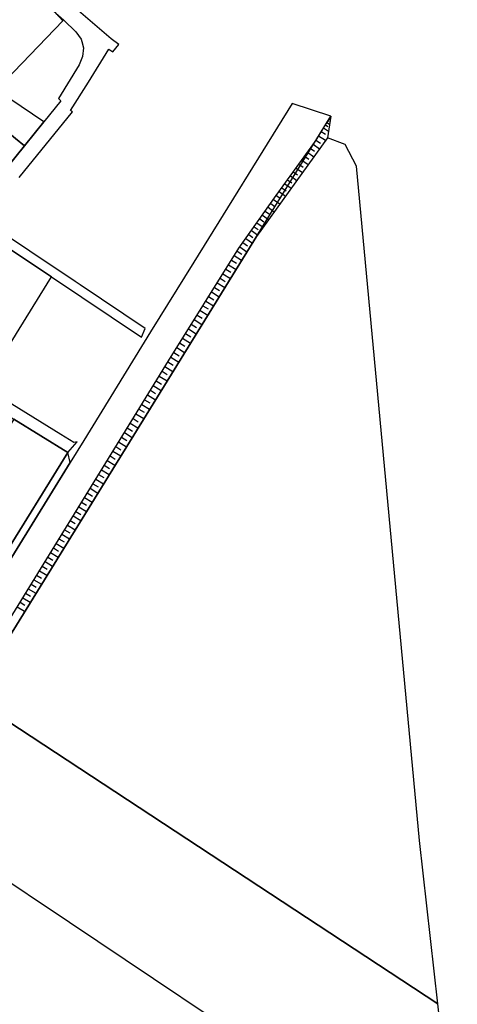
# Model space of a CAD drawing. Extents: x 2409680 to 2410243, y 5786246 to 5787235.
# Tile 6 of 7: x 2410050 to 2410236, y 5786605 to 5787024. Entities that reach past the tile are written whole.
import ezdxf

# ---------------------------------------------------------------- set-up
doc = ezdxf.new("R2010")
doc.units = 0
doc.layers.add('K100-FLST_GRENZEN', color=40, linetype='Continuous')
doc.layers.add('K140-KATASTERTOPO', color=7, linetype='Continuous')

msp = doc.modelspace()

# ---------------------------------------------------------------- linework, layer by layer
at = {"layer": 'K100-FLST_GRENZEN', "color": 250}
for points in [[(2410050.287, 5786956.897, 0), (2410072.913, 5786984.811, 0), (2410072.093, 5786985.404, 0), (2410079.656, 5786997.53, 0), (2410088.397, 5787011.541, 0), (2410090.037, 5787010.36, 0), (2410092.568, 5787013.488, 0), (2410089.347, 5787015.863, 0), (2410056.656, 5787044.03, 0)], [(2410065.771, 5787026.834, 0), (2410069.17, 5787023.889, 0), (2410074.374, 5787018.847, 0), (2410076.617, 5787015.787, 0), (2410076.876, 5787014.789, 0), (2410077.589, 5787012.05, 0), (2410077.177, 5787008.386, 0), (2410075.742, 5787004.896, 0), (2410066.89, 5786990.493, 0), (2410067.991, 5786989.6, 0), (2410060.741, 5786980.627, 0), (2410052.512, 5786970.438, 0), (2410044.804, 5786960.892, 0)], [(2409942.979, 5786594.967, 0), (2409996.247, 5786681.33, 0), (2410000.358, 5786687.984, 0), (2410029.923, 5786735.841, 0), (2410151.056, 5786931.913, 0), (2410182.635, 5786983.027, 0), (2410166.243, 5786988.422, 0), (2410124.468, 5786921.005, 0), (2410106.04, 5786891.267, 0), (2410077.643, 5786845.173, 0), (2410071.878, 5786835.813, 0), (2410003.076, 5786724.157, 0), (2409999.874, 5786718.982, 0), (2409982.028, 5786690, 0), (2409941.582, 5786624.67, 0), (2409880.784, 5786525.842, 0)]]:
    msp.add_polyline3d(points, dxfattribs=at)
for points in [[(2410040.886, 5786994.581, 0), (2410068.82, 5787023.526, 0), (2410065.771, 5787026.834, 0), (2410054.345, 5787036.733, 0), (2410052.384, 5787038.303, 0), (2410050.587, 5787038.898, 0), (2410048.823, 5787038.318, 0), (2410021.521, 5787018.415, 0), (2410040.886, 5786994.581, 0)], [(2410032.96, 5786986.333, 0), (2410039.218, 5786981.245, 0), (2410048.71, 5786973.531, 0), (2410052.512, 5786970.438, 0), (2410060.741, 5786980.627, 0), (2410041.365, 5786993.592, 0), (2410040.494, 5786994.175, 0), (2410032.96, 5786986.333, 0)], [(2410024.4, 5786977.423, 0), (2410035.784, 5786968.202, 0), (2410037.036, 5786967.185, 0), (2410040.647, 5786964.261, 0), (2410044.804, 5786960.892, 0), (2410052.512, 5786970.438, 0), (2410048.71, 5786973.531, 0), (2410039.218, 5786981.245, 0), (2410032.96, 5786986.333, 0), (2410024.4, 5786977.423, 0)], [(2410228.085, 5786605.528, 0), (2410220.306, 5786675.062, 0), (2410193.529, 5786961.822, 0), (2410188.734, 5786971.028, 0), (2410181.216, 5786973.867, 0), (2410151.056, 5786931.913, 0), (2410029.923, 5786735.841, 0), (2410228.085, 5786605.528, 0)], [(2409994.573, 5786898.841, 0), (2409984.498, 5786886.408, 0), (2409978.366, 5786878.841, 0), (2409971.364, 5786870.149, 0), (2409957.092, 5786852.433, 0), (2409939.081, 5786830.076, 0), (2409926.965, 5786815.036, 0), (2409933.571, 5786812.782, 0), (2409952.671, 5786836.352, 0), (2409983.654, 5786874.585, 0), (2409992.191, 5786885.136, 0), (2409999.148, 5786893.732, 0), (2410032.896, 5786935.436, 0), (2410046.913, 5786926.055, 0), (2410063.964, 5786914.643, 0), (2410102.275, 5786889.004, 0), (2410103.827, 5786892.748, 0), (2410076.125, 5786911.295, 0), (2410074.033, 5786912.696, 0), (2410035.416, 5786938.551, 0), (2410029.762, 5786942.267, 0), (2410007.251, 5786914.486, 0), (2409994.573, 5786898.841, 0)], [(2410035.121, 5786867.99, 0), (2410050.223, 5786892.418, 0), (2410063.964, 5786914.643, 0), (2410046.913, 5786926.055, 0), (2410017.681, 5786878.783, 0), (2410035.121, 5786867.99, 0)], [(2409996.622, 5786885.884, 0), (2410012.182, 5786876.265, 0), (2410030.056, 5786865.215, 0), (2410047.92, 5786854.171, 0), (2410070.895, 5786839.97, 0), (2410074.909, 5786844.558, 0), (2410073.518, 5786844.233, 0), (2410068.001, 5786847.646, 0), (2410035.121, 5786867.99, 0), (2410017.681, 5786878.783, 0), (2409999.856, 5786889.812, 0), (2409999.148, 5786893.732, 0), (2409992.191, 5786885.136, 0), (2409996.622, 5786885.884, 0)], [(2410042.789, 5786794.435, 0), (2410070.895, 5786839.97, 0), (2410047.92, 5786854.171, 0), (2410018.134, 5786805.914, 0), (2410042.789, 5786794.435, 0)], [(2409865.705, 5786503.032, 0), (2409871.977, 5786513.4, 0), (2409880.784, 5786525.842, 0), (2409941.582, 5786624.67, 0), (2409982.028, 5786690, 0), (2409999.874, 5786718.982, 0), (2410003.076, 5786724.157, 0), (2410071.878, 5786835.813, 0), (2410070.895, 5786839.97, 0), (2410042.789, 5786794.435, 0), (2410002.225, 5786728.715, 0), (2410000.046, 5786725.184, 0), (2409997.895, 5786721.695, 0), (2409976.274, 5786686.62, 0), (2409963.108, 5786665.26, 0), (2409961.955, 5786663.388, 0), (2409942.765, 5786632.257, 0), (2409938.734, 5786625.632, 0), (2409896.148, 5786556.725, 0), (2409863.704, 5786504.228, 0), (2409865.705, 5786503.032, 0)], [(2410000.358, 5786687.984, 0), (2410071.587, 5786640.247, 0), (2410166.662, 5786576.54, 0), (2410235.245, 5786530.582, 0), (2410236.388, 5786531.243, 0), (2410228.085, 5786605.528, 0), (2410029.923, 5786735.841, 0), (2410000.358, 5786687.984, 0)]]:
    msp.add_polyline3d(points, close=True, dxfattribs=at)
at = {"layer": 'K140-KATASTERTOPO', "color": 250}
msp.add_polyline3d([(2409877.985, 5786497.408, 0), (2409892.282, 5786520.624, 0), (2409935.544, 5786587.197, 0), (2409986.243, 5786671.594, 0), (2410084.793, 5786831.999, 0), (2410113.675, 5786878.996, 0), (2410143.567, 5786926.839, 0), (2410159.5, 5786949.228, 0), (2410176.084, 5786972.424, 0), (2410182.635, 5786983.027, 0), (2410181.216, 5786973.867, 0), (2410151.056, 5786931.913, 0), (2410029.923, 5786735.841, 0), (2410000.358, 5786687.984, 0), (2409996.247, 5786681.33, 0), (2409942.979, 5786594.967, 0), (2409941.473, 5786592.525, 0), (2409940.363, 5786590.727, 0), (2409928.208, 5786571.033, 0), (2409895.508, 5786518.057, 0), (2409877.678, 5786489.314, 0), (2409877.985, 5786497.408, 0)], close=True, dxfattribs=at)
for points in [[(2410180.342, 5786979.316, 0), (2410181.387, 5786978.67, 0)], [(2410180.987, 5786980.36, 0), (2410182.114, 5786979.664, 0)], [(2410181.497, 5786981.185, 0), (2410182.016, 5786980.864, 0)], [(2410181.899, 5786981.835, 0), (2410182.402, 5786981.524, 0)], [(2410182.267, 5786982.431, 0), (2410182.435, 5786982.328, 0)], [(2410178.568, 5786976.445, 0), (2410180.422, 5786975.299, 0)], [(2410179.53, 5786978.002, 0), (2410181.653, 5786976.69, 0)], [(2410175.12, 5786971.076, 0), (2410177.821, 5786969.145, 0)], [(2410176.306, 5786972.783, 0), (2410178.213, 5786971.605, 0)], [(2410177.42, 5786974.586, 0), (2410180.406, 5786972.741, 0)], [(2410172.705, 5786967.698, 0), (2410175.397, 5786965.773, 0)], [(2410173.912, 5786969.386, 0), (2410175.71, 5786968.1, 0)], [(2410169.093, 5786962.645, 0), (2410170.879, 5786961.368, 0)], [(2410170.296, 5786964.328, 0), (2410172.979, 5786962.409, 0)], [(2410171.5, 5786966.012, 0), (2410173.292, 5786964.731, 0)], [(2410166.691, 5786959.287, 0), (2410168.472, 5786958.014, 0)], [(2410167.891, 5786960.965, 0), (2410170.566, 5786959.053, 0)], [(2410163.1, 5786954.263, 0), (2410165.757, 5786952.363, 0)], [(2410164.296, 5786955.936, 0), (2410166.07, 5786954.667, 0)], [(2410165.493, 5786957.61, 0), (2410168.159, 5786955.704, 0)], [(2410160.712, 5786950.923, 0), (2410163.361, 5786949.03, 0)], [(2410161.905, 5786952.592, 0), (2410163.674, 5786951.328, 0)], [(2410157.15, 5786945.926, 0), (2410158.906, 5786944.677, 0)], [(2410158.334, 5786947.59, 0), (2410160.975, 5786945.71, 0)], [(2410159.52, 5786949.256, 0), (2410161.283, 5786947.996, 0)], [(2410154.791, 5786942.61, 0), (2410156.535, 5786941.369, 0)], [(2410155.969, 5786944.267, 0), (2410158.594, 5786942.399, 0)], [(2410151.269, 5786937.662, 0), (2410153.863, 5786935.817, 0)], [(2410152.441, 5786939.308, 0), (2410154.175, 5786938.074, 0)], [(2410153.614, 5786940.958, 0), (2410156.223, 5786939.101, 0)], [(2410148.934, 5786934.381, 0), (2410151.512, 5786932.547, 0)], [(2410150.101, 5786936.02, 0), (2410151.824, 5786934.793, 0)], [(2410145.312, 5786929.291, 0), (2410147.222, 5786927.932, 0)], [(2410146.554, 5786931.036, 0), (2410149.305, 5786929.079, 0)], [(2410147.761, 5786932.732, 0), (2410149.521, 5786931.48, 0)], [(2410142.802, 5786925.615, 0), (2410144.901, 5786924.304, 0)], [(2410144.034, 5786927.495, 0), (2410147.016, 5786925.373, 0)], [(2410140.412, 5786921.789, 0), (2410142.523, 5786920.47, 0)], [(2410141.608, 5786923.704, 0), (2410144.766, 5786921.732, 0)], [(2410138.011, 5786917.946, 0), (2410140.135, 5786916.619, 0)], [(2410139.213, 5786919.87, 0), (2410142.389, 5786917.885, 0)], [(2410134.389, 5786912.149, 0), (2410137.605, 5786910.14, 0)], [(2410135.599, 5786914.086, 0), (2410137.736, 5786912.75, 0)], [(2410136.806, 5786916.018, 0), (2410140.002, 5786914.021, 0)], [(2410131.961, 5786908.263, 0), (2410135.196, 5786906.242, 0)], [(2410133.176, 5786910.209, 0), (2410135.327, 5786908.865, 0)], [(2410129.523, 5786904.36, 0), (2410132.778, 5786902.327, 0)], [(2410130.743, 5786906.314, 0), (2410132.907, 5786904.962, 0)], [(2410127.073, 5786900.44, 0), (2410130.348, 5786898.394, 0)], [(2410128.299, 5786902.402, 0), (2410130.476, 5786901.042, 0)], [(2410124.613, 5786896.502, 0), (2410127.908, 5786894.444, 0)], [(2410125.844, 5786898.473, 0), (2410128.034, 5786897.105, 0)], [(2410122.142, 5786892.547, 0), (2410125.457, 5786890.476, 0)], [(2410123.379, 5786894.527, 0), (2410125.582, 5786893.151, 0)], [(2410119.66, 5786888.575, 0), (2410122.995, 5786886.491, 0)], [(2410120.902, 5786890.563, 0), (2410123.119, 5786889.178, 0)], [(2410117.167, 5786884.585, 0), (2410120.522, 5786882.489, 0)], [(2410118.415, 5786886.582, 0), (2410120.645, 5786885.189, 0)], [(2410113.41, 5786878.564, 0), (2410115.675, 5786877.172, 0)], [(2410114.663, 5786880.577, 0), (2410118.038, 5786878.468, 0)], [(2410115.916, 5786882.583, 0), (2410118.159, 5786881.181, 0)], [(2410110.93, 5786874.529, 0), (2410113.188, 5786873.141, 0)], [(2410112.169, 5786876.545, 0), (2410115.562, 5786874.46, 0)], [(2410108.455, 5786870.501, 0), (2410110.707, 5786869.117, 0)], [(2410109.691, 5786872.514, 0), (2410113.075, 5786870.435, 0)], [(2410105.985, 5786866.482, 0), (2410108.231, 5786865.102, 0)], [(2410107.219, 5786868.491, 0), (2410110.593, 5786866.417, 0)], [(2410103.52, 5786862.472, 0), (2410105.76, 5786861.095, 0)], [(2410104.752, 5786864.476, 0), (2410108.116, 5786862.408, 0)], [(2410101.06, 5786858.469, 0), (2410103.294, 5786857.096, 0)], [(2410102.289, 5786860.469, 0), (2410105.644, 5786858.407, 0)], [(2410098.606, 5786854.475, 0), (2410100.833, 5786853.106, 0)], [(2410099.832, 5786856.471, 0), (2410103.178, 5786854.415, 0)], [(2410096.156, 5786850.489, 0), (2410098.377, 5786849.124, 0)], [(2410097.38, 5786852.481, 0), (2410100.716, 5786850.431, 0)], [(2410093.711, 5786846.511, 0), (2410095.926, 5786845.15, 0)], [(2410094.933, 5786848.499, 0), (2410098.26, 5786846.454, 0)], [(2410091.272, 5786842.541, 0), (2410093.48, 5786841.184, 0)], [(2410092.491, 5786844.525, 0), (2410095.808, 5786842.486, 0)], [(2410088.837, 5786838.58, 0), (2410091.04, 5786837.226, 0)], [(2410090.054, 5786840.56, 0), (2410093.362, 5786838.527, 0)], [(2410085.195, 5786832.653, 0), (2410088.484, 5786830.631, 0)], [(2410086.408, 5786834.626, 0), (2410088.604, 5786833.277, 0)], [(2410087.622, 5786836.602, 0), (2410090.921, 5786834.575, 0)], [(2410082.773, 5786828.712, 0), (2410086.053, 5786826.696, 0)], [(2410083.983, 5786830.681, 0), (2410086.173, 5786829.336, 0)], [(2410080.357, 5786824.779, 0), (2410083.627, 5786822.77, 0)], [(2410081.565, 5786826.744, 0), (2410083.748, 5786825.403, 0)], [(2410077.946, 5786820.855, 0), (2410081.207, 5786818.851, 0)], [(2410079.151, 5786822.816, 0), (2410081.328, 5786821.478, 0)], [(2410075.54, 5786816.939, 0), (2410078.791, 5786814.942, 0)], [(2410076.743, 5786818.896, 0), (2410078.913, 5786817.562, 0)], [(2410073.14, 5786813.032, 0), (2410076.381, 5786811.04, 0)], [(2410074.34, 5786814.984, 0), (2410076.504, 5786813.655, 0)], [(2410070.745, 5786809.133, 0), (2410073.976, 5786807.148, 0)], [(2410071.942, 5786811.081, 0), (2410074.099, 5786809.756, 0)], [(2410067.161, 5786803.301, 0), (2410069.306, 5786801.983, 0)], [(2410068.354, 5786805.243, 0), (2410071.576, 5786803.263, 0)], [(2410069.549, 5786807.187, 0), (2410071.7, 5786805.865, 0)], [(2410064.779, 5786799.423, 0), (2410066.917, 5786798.109, 0)], [(2410065.969, 5786801.361, 0), (2410069.182, 5786799.387, 0)], [(2410062.402, 5786795.554, 0), (2410064.534, 5786794.244, 0)], [(2410063.59, 5786797.487, 0), (2410066.792, 5786795.519, 0)], [(2410060.029, 5786791.693, 0), (2410062.155, 5786790.387, 0)], [(2410061.215, 5786793.622, 0), (2410064.408, 5786791.66, 0)], [(2410057.663, 5786787.84, 0), (2410059.782, 5786786.538, 0)], [(2410058.845, 5786789.765, 0), (2410062.029, 5786787.809, 0)], [(2410055.301, 5786783.996, 0), (2410057.414, 5786782.698, 0)], [(2410056.481, 5786785.917, 0), (2410059.655, 5786783.967, 0)], [(2410051.767, 5786778.245, 0), (2410054.923, 5786776.307, 0)], [(2410052.944, 5786780.16, 0), (2410055.05, 5786778.866, 0)], [(2410054.122, 5786782.077, 0), (2410057.286, 5786780.132, 0)], [(2410049.418, 5786774.421, 0), (2410052.564, 5786772.489, 0)], [(2410050.592, 5786776.332, 0), (2410052.693, 5786775.042, 0)]]:
    msp.add_polyline3d(points, dxfattribs=at)

doc.saveas('drawing.dxf')
